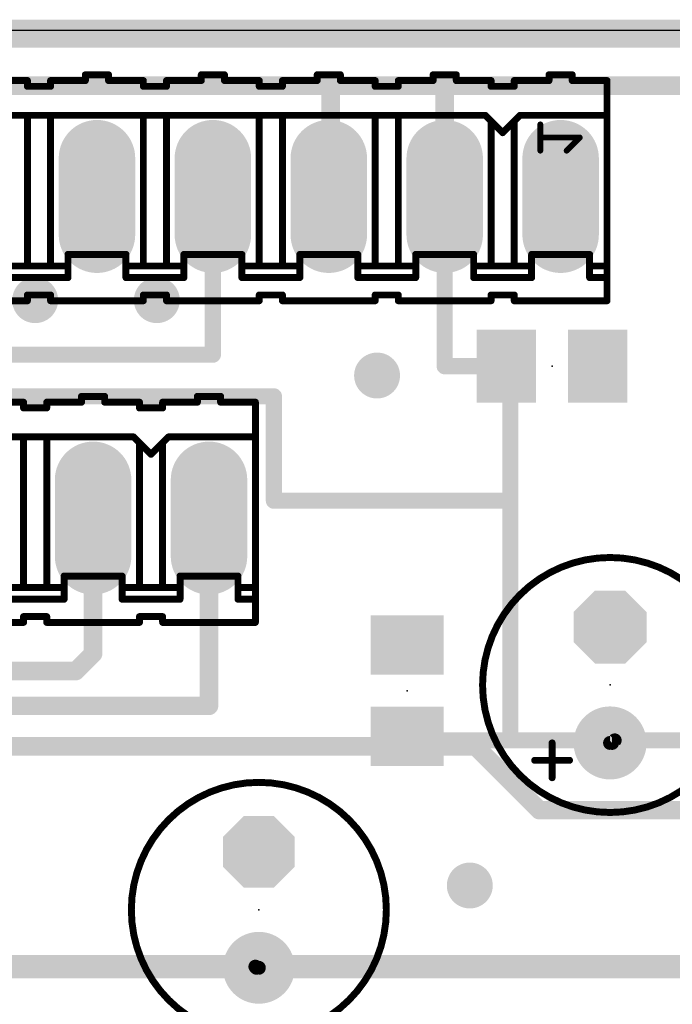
# Model space of a CAD drawing. Extents: x 0 to 100, y -1 to 59.
# Tile 10 of 11: x 70 to 85, y 38 to 59. Entities that reach past the tile are written whole.
import ezdxf

# ---------------------------------------------------------------- set-up
doc = ezdxf.new("R2010")
doc.units = 0
for name, color, linetype in [('1', 12, 'CONTINUOUS'), ('16', 132, 'CONTINUOUS'), ('17', 110, 'CONTINUOUS'), ('18', 110, 'CONTINUOUS'), ('20', 53, 'CONTINUOUS'), ('21', 253, 'CONTINUOUS'), ('22', 253, 'CONTINUOUS'), ('23', 53, 'CONTINUOUS')]:
    doc.layers.add(name, color=color, linetype=linetype)

# ---------------------------------------------------------------- blocks, each defined once
blk = doc.blocks.new('RECT')
blk.add_solid([(-0.5, -0.5), (0.5, -0.5), (-0.5, 0.5), (0.5, 0.5)])
blk = doc.blocks.new('ROUNDP')
at = {"const_width": 0.5}
blk.add_lwpolyline([(0, -0.25, 1), (0, 0.25, 1), (0, -0.25)], format="xyb", dxfattribs=at)
blk = doc.blocks.new('OCTAGONP')
at = {"const_width": 0.5}
blk.add_lwpolyline([(-0.25, -0.1036), (-0.25, 0.1036), (-0.1036, 0.25), (0.1036, 0.25), (0.25, 0.1036), (0.25, -0.1036), (0.1036, -0.25), (-0.1036, -0.25), (-0.25, -0.1036), (-0.25, 0.1036)], dxfattribs=at)
blk = doc.blocks.new('LONGP100')
at = {"const_width": 1}
blk.add_lwpolyline([(-0.5, 0), (0.5, 0)], dxfattribs=at)
at = {"const_width": 0.5}
for points in [[(-0.5, 0.25, 1), (-0.5, -0.25)], [(0.5, -0.25, 1), (0.5, 0.25)]]:
    blk.add_lwpolyline(points, format="xyb", dxfattribs=at)
blk = doc.blocks.new('ROUNDV')
at = {"const_width": 0.5}
blk.add_lwpolyline([(0, -0.25, 1), (0, 0.25, 1), (0, -0.25)], format="xyb", dxfattribs=at)

msp = doc.modelspace()

# ---------------------------------------------------------------- linework, layer by layer
at = {"layer": '1'}
for points, const_width in [([(94.996, 58.928), (4.953, 58.928)], 0.6096), ([(46.736, 57.785), (79.714, 57.785)], 0.4064), ([(79.714, 57.785), (79.714, 55.359)], 0.4064), ([(79.7052, 55.359), (79.7052, 57.8358)], 0.3556), ([(74.634, 51.8922), (74.634, 55.359)], 0.3556), ([(79.714, 55.359), (79.7052, 55.359)], 0.3556), ([(79.714, 55.359), (79.714, 51.6382)], 0.3556), ([(61.6458, 51.8922), (74.634, 51.8922)], 0.3556), ([(79.714, 51.6382), (81.0674, 51.6382)], 0.3556), ([(81.0674, 51.6382), (81.153, 51.6382)], 0.3556), ([(81.153, 51.6382), (81.153, 48.6918)], 0.3556), ([(75.9714, 50.9778), (66.9036, 50.9778)], 0.3556), ([(75.9714, 48.6918), (75.9714, 50.9778)], 0.3556), ([(81.153, 48.6918), (75.9714, 48.6918)], 0.3556), ([(81.153, 48.6918), (81.153, 43.44)], 0.3556), ([(78.8924, 43.44), (78.8924, 43.5262)], 0.3556), ([(81.153, 43.44), (78.8924, 43.44)], 0.3556), ([(81.153, 43.44), (83.439, 43.44)], 0.3556), ([(83.3822, 43.3832), (83.439, 43.44)], 0.3048), ([(83.439, 43.44), (87.656, 43.44)], 0.3556), ([(83.3374, 43.3832), (83.3822, 43.3832)], 0.3048), ([(69.7992, 38.481), (75.565, 38.481)], 0.508), ([(75.565, 38.481), (85.852, 38.481)], 0.508), ([(75.5904, 38.4556), (75.565, 38.481)], 0.3048), ([(75.6412, 38.4556), (75.5904, 38.4556)], 0.3048)]:
    msp.add_lwpolyline(points, dxfattribs=dict(at, const_width=const_width))
for points, const_width in [([(79.8156, 57.785, 1), (79.6124, 57.785)], 0.2032), ([(79.7941, 57.8358, 1), (79.6163, 57.8358)], 0.1778), ([(79.714, 57.6834, 1), (79.714, 57.8866)], 0.2032), ([(74.7229, 55.359, 1), (74.5451, 55.359)], 0.1778), ([(79.6124, 55.359, 1), (79.8156, 55.359)], 0.2032), ([(79.7052, 55.4479, 1), (79.7052, 55.2701)], 0.1778), ([(79.8029, 55.359, 1), (79.6251, 55.359)], 0.1778), ([(79.714, 55.2701, 1), (79.714, 55.4479)], 0.1778), ([(79.6163, 55.359, 1), (79.7941, 55.359)], 0.1778), ([(74.634, 51.8033, 1), (74.634, 51.9811)], 0.1778), ([(74.5451, 51.8922, 1), (74.7229, 51.8922)], 0.1778), ([(79.714, 51.7271, 1), (79.714, 51.5493)], 0.1778), ([(81.0674, 51.7271, 1), (81.0674, 51.5493)], 0.1778), ([(81.2419, 51.6382, 1), (81.0641, 51.6382)], 0.1778), ([(81.0674, 51.5493, 1), (81.0674, 51.7271)], 0.1778), ([(81.153, 51.5493, 1), (81.153, 51.7271)], 0.1778), ([(79.6251, 51.6382, 1), (79.8029, 51.6382)], 0.1778), ([(76.0603, 50.9778, 1), (75.8825, 50.9778)], 0.1778), ([(75.9714, 50.8889, 1), (75.9714, 51.0667)], 0.1778), ([(75.9714, 48.7807, 1), (75.9714, 48.6029)], 0.1778), ([(75.8825, 48.6918, 1), (76.0603, 48.6918)], 0.1778), ([(81.2419, 48.6918, 1), (81.0641, 48.6918)], 0.1778), ([(81.0641, 48.6918, 1), (81.2419, 48.6918)], 0.1778), ([(81.153, 48.6029, 1), (81.153, 48.7807)], 0.1778), ([(78.9813, 43.5262, 1), (78.8035, 43.5262)], 0.1778), ([(78.8924, 43.5289, 1), (78.8924, 43.3511)], 0.1778), ([(81.153, 43.5289, 1), (81.153, 43.3511)], 0.1778), ([(81.153, 43.3511, 1), (81.153, 43.5289)], 0.1778), ([(83.439, 43.5289, 1), (83.439, 43.3511)], 0.1778), ([(83.4929, 43.3861, 1), (83.3851, 43.4939)], 0.1524), ([(83.439, 43.3511, 1), (83.439, 43.5289)], 0.1778), ([(78.8035, 43.44, 1), (78.9813, 43.44)], 0.1778), ([(81.0641, 43.44, 1), (81.2419, 43.44)], 0.1778), ([(83.3374, 43.4594, 1), (83.3374, 43.307)], 0.1524), ([(83.3283, 43.4371, 1), (83.4361, 43.3293)], 0.1524), ([(83.3822, 43.307, 1), (83.3822, 43.4594)], 0.1524), ([(75.565, 38.608, 1), (75.565, 38.354)], 0.254), ([(75.6189, 38.5349, 1), (75.5111, 38.4271)], 0.1524), ([(75.565, 38.354, 1), (75.565, 38.608)], 0.254), ([(75.5904, 38.5318, 1), (75.5904, 38.3794)], 0.1524), ([(75.5365, 38.4017, 1), (75.6443, 38.5095)], 0.1524), ([(75.6412, 38.3794, 1), (75.6412, 38.5318)], 0.1524)]:
    msp.add_lwpolyline(points, format="xyb", dxfattribs=dict(at, const_width=const_width))
at = {"layer": '16'}
for points, const_width in [([(94.996, 58.928), (4.953, 58.928)], 0.6096), ([(77.216, 55.359), (77.216, 57.785)], 0.4064), ([(77.216, 57.785), (86.614, 57.785)], 0.4064), ([(77.174, 55.359), (77.216, 55.359)], 0.4064), ([(72.009, 45.339), (72.009, 48.3108)], 0.4064), ([(74.549, 44.196), (74.549, 48.3108)], 0.4064), ([(71.628, 44.958), (72.009, 45.339)], 0.4064), ([(61.214, 44.958), (71.628, 44.958)], 0.4064), ([(61.849, 44.196), (74.549, 44.196)], 0.4064), ([(64.262, 43.307), (80.391, 43.307)], 0.4064), ([(80.391, 43.307), (81.788, 41.91)], 0.4064), ([(81.788, 41.91), (92.329, 41.91)], 0.4064)]:
    msp.add_lwpolyline(points, dxfattribs=dict(at, const_width=const_width))
at = {"layer": '16', "const_width": 0.2032}
for points in [[(77.3176, 57.785, 1), (77.1144, 57.785)], [(77.216, 57.8866, 1), (77.216, 57.6834)], [(77.174, 55.4606, 1), (77.174, 55.2574)], [(77.1144, 55.359, 1), (77.3176, 55.359)], [(77.216, 55.2574, 1), (77.216, 55.4606)], [(72.1106, 48.3108, 1), (71.9074, 48.3108)], [(74.6506, 48.3108, 1), (74.4474, 48.3108)], [(72.0808, 45.2672, 1), (71.9372, 45.4108)], [(71.9074, 45.339, 1), (72.1106, 45.339)], [(71.5562, 45.0298, 1), (71.6998, 44.8862)], [(71.628, 44.8564, 1), (71.628, 45.0596)], [(74.4474, 44.196, 1), (74.6506, 44.196)], [(74.549, 44.0944, 1), (74.549, 44.2976)], [(80.4628, 43.3788, 1), (80.3192, 43.2352)], [(80.391, 43.2054, 1), (80.391, 43.4086)], [(81.788, 42.0116, 1), (81.788, 41.8084)], [(81.7162, 41.8382, 1), (81.8598, 41.9818)]]:
    msp.add_lwpolyline(points, format="xyb", dxfattribs=at)
at = {"layer": '20'}
msp.add_line((5, 59), (95, 59), dxfattribs=at)
at = {"layer": '21', "const_width": 0.1524}
for points in [[(69.723, 50.8508), (70.485, 50.8508)], [(70.485, 50.8508), (70.485, 50.7238)], [(70.993, 50.8508), (71.755, 50.8508)], [(70.993, 50.8508), (70.993, 50.7238)], [(71.755, 50.8508), (71.755, 50.9778)], [(72.263, 50.9778), (71.755, 50.9778)], [(72.263, 50.8508), (72.263, 50.9778)], [(72.263, 50.8508), (73.025, 50.8508)], [(73.025, 50.7238), (73.025, 50.8508)], [(73.533, 50.7238), (73.533, 50.8508)], [(73.533, 50.8508), (74.295, 50.8508)], [(74.295, 50.8508), (74.295, 50.9778)], [(74.803, 50.9778), (74.295, 50.9778)], [(74.803, 50.8508), (74.803, 50.9778)], [(74.803, 50.8508), (75.565, 50.8508)], [(75.565, 50.0888), (75.565, 50.8508)], [(70.993, 50.7238), (70.485, 50.7238)], [(73.533, 50.7238), (73.025, 50.7238)], [(68.453, 50.0888), (70.485, 50.0888)], [(70.485, 50.0888), (70.485, 46.7868)], [(70.993, 50.0888), (70.485, 50.0888)], [(70.993, 50.0888), (70.993, 46.7868)], [(70.993, 50.0888), (72.898, 50.0888)], [(72.898, 50.0888), (73.025, 49.9618)], [(73.533, 49.9618), (73.66, 50.0888)], [(73.66, 50.0888), (75.565, 50.0888)], [(75.565, 50.0888), (75.565, 46.7868)], [(73.025, 49.9618), (73.279, 49.7078)], [(73.025, 49.9618), (73.025, 46.7868)], [(73.279, 49.7078), (73.533, 49.9618)], [(73.533, 49.9618), (73.533, 46.7868)], [(71.374, 46.7868), (71.374, 47.0408)], [(71.374, 47.0408), (72.644, 47.0408)], [(72.644, 46.7868), (72.644, 47.0408)], [(73.914, 47.0408), (75.184, 47.0408)], [(73.914, 46.7868), (73.914, 47.0408)], [(75.184, 46.7868), (75.184, 47.0408)], [(70.104, 46.7868), (70.485, 46.7868)], [(70.993, 46.7868), (70.485, 46.7868)], [(71.374, 46.7868), (70.993, 46.7868)], [(71.374, 46.5328), (71.374, 46.7868)], [(72.644, 46.5328), (72.644, 46.7868)], [(72.644, 46.7868), (73.025, 46.7868)], [(73.025, 46.7868), (73.533, 46.7868)], [(73.533, 46.7868), (73.914, 46.7868)], [(73.914, 46.5328), (73.914, 46.7868)], [(75.184, 46.5328), (75.184, 46.7868)], [(75.184, 46.7868), (75.565, 46.7868)], [(75.565, 46.7868), (75.565, 46.5328)], [(71.374, 46.5328), (70.104, 46.5328)], [(72.644, 46.5328), (73.914, 46.5328)], [(75.565, 46.5328), (75.184, 46.5328)], [(75.565, 46.5328), (75.565, 46.0248)], [(70.485, 46.1518), (70.485, 46.0248)], [(70.993, 46.1518), (70.485, 46.1518)], [(70.993, 46.1518), (70.993, 46.0248)], [(73.533, 46.1518), (73.025, 46.1518)], [(73.025, 46.1518), (73.025, 46.0248)], [(73.533, 46.1518), (73.533, 46.0248)], [(70.485, 46.0248), (68.453, 46.0248)], [(70.993, 46.0248), (73.025, 46.0248)], [(75.565, 46.0248), (73.533, 46.0248)], [(82.0674, 43.0022), (82.0674, 43.3832)], [(82.0674, 43.0022), (81.6864, 43.0022)], [(82.0674, 42.6212), (82.0674, 43.0022)], [(82.4484, 43.0022), (82.0674, 43.0022)]]:
    msp.add_lwpolyline(points, dxfattribs=at)
at = {"layer": '21'}
for points, const_width in [([(70.5231, 50.8508, 1), (70.4469, 50.8508)], 0.0762), ([(70.485, 50.8127, 1), (70.485, 50.8889)], 0.0762), ([(70.993, 50.8889, 1), (70.993, 50.8127)], 0.0762), ([(71.0311, 50.8508, 1), (70.9549, 50.8508)], 0.0762), ([(71.7931, 50.9778, 1), (71.7169, 50.9778)], 0.0762), ([(71.755, 51.0159, 1), (71.755, 50.9397)], 0.0762), ([(71.755, 50.8127, 1), (71.755, 50.8889)], 0.0762), ([(72.3011, 50.9778, 1), (72.2249, 50.9778)], 0.0762), ([(72.263, 50.8889, 1), (72.263, 50.8127)], 0.0762), ([(72.263, 50.9397, 1), (72.263, 51.0159)], 0.0762), ([(73.0631, 50.8508, 1), (72.9869, 50.8508)], 0.0762), ([(73.025, 50.8127, 1), (73.025, 50.8889)], 0.0762), ([(73.5711, 50.8508, 1), (73.4949, 50.8508)], 0.0762), ([(73.533, 50.8889, 1), (73.533, 50.8127)], 0.0762), ([(74.3331, 50.9778, 1), (74.2569, 50.9778)], 0.0762), ([(74.295, 51.0159, 1), (74.295, 50.9397)], 0.0762), ([(74.295, 50.8127, 1), (74.295, 50.8889)], 0.0762), ([(74.8411, 50.9778, 1), (74.7649, 50.9778)], 0.0762), ([(74.803, 50.8889, 1), (74.803, 50.8127)], 0.0762), ([(74.803, 50.9397, 1), (74.803, 51.0159)], 0.0762), ([(75.6031, 50.8508, 1), (75.5269, 50.8508)], 0.0762), ([(75.565, 50.8127, 1), (75.565, 50.8889)], 0.0762), ([(70.485, 50.7619, 1), (70.485, 50.6857)], 0.0762), ([(70.4469, 50.7238, 1), (70.5231, 50.7238)], 0.0762), ([(70.9549, 50.7238, 1), (71.0311, 50.7238)], 0.0762), ([(70.993, 50.6857, 1), (70.993, 50.7619)], 0.0762), ([(71.7169, 50.8508, 1), (71.7931, 50.8508)], 0.0762), ([(72.2249, 50.8508, 1), (72.3011, 50.8508)], 0.0762), ([(73.025, 50.7619, 1), (73.025, 50.6857)], 0.0762), ([(72.9869, 50.7238, 1), (73.0631, 50.7238)], 0.0762), ([(73.4949, 50.7238, 1), (73.5711, 50.7238)], 0.0762), ([(73.533, 50.6857, 1), (73.533, 50.7619)], 0.0762), ([(74.2569, 50.8508, 1), (74.3331, 50.8508)], 0.0762), ([(74.7649, 50.8508, 1), (74.8411, 50.8508)], 0.0762), ([(70.5231, 50.0888, 1), (70.4469, 50.0888)], 0.0762), ([(70.485, 50.1269, 1), (70.485, 50.0507)], 0.0762), ([(70.485, 50.0507, 1), (70.485, 50.1269)], 0.0762), ([(71.0311, 50.0888, 1), (70.9549, 50.0888)], 0.0762), ([(70.993, 50.1269, 1), (70.993, 50.0507)], 0.0762), ([(70.993, 50.0507, 1), (70.993, 50.1269)], 0.0762), ([(72.9249, 50.1157, 1), (72.8711, 50.0619)], 0.0762), ([(72.898, 50.0507, 1), (72.898, 50.1269)], 0.0762), ([(73.66, 50.1269, 1), (73.66, 50.0507)], 0.0762), ([(73.6869, 50.0619, 1), (73.6331, 50.1157)], 0.0762), ([(75.6031, 50.0888, 1), (75.5269, 50.0888)], 0.0762), ([(75.5269, 50.0888, 1), (75.6031, 50.0888)], 0.0762), ([(75.565, 50.0507, 1), (75.565, 50.1269)], 0.0762), ([(73.0631, 49.9618, 1), (72.9869, 49.9618)], 0.0762), ([(73.0519, 49.9887, 1), (72.9981, 49.9349)], 0.0762), ([(72.9981, 49.9349, 1), (73.0519, 49.9887)], 0.0762), ([(73.5711, 49.9618, 1), (73.4949, 49.9618)], 0.0762), ([(73.5061, 49.9887, 1), (73.5599, 49.9349)], 0.0762), ([(73.5599, 49.9349, 1), (73.5061, 49.9887)], 0.0762), ([(73.2521, 49.7347, 1), (73.3059, 49.6809)], 0.0762), ([(73.2521, 49.6809, 1), (73.3059, 49.7347)], 0.0762), ([(83.3374, 41.8592, 1), (83.3374, 47.4472, 1), (83.3374, 41.8592)], 0.1524), ([(71.4121, 47.0408, 1), (71.3359, 47.0408)], 0.0762), ([(71.374, 47.0789, 1), (71.374, 47.0027)], 0.0762), ([(72.6821, 47.0408, 1), (72.6059, 47.0408)], 0.0762), ([(72.644, 47.0027, 1), (72.644, 47.0789)], 0.0762), ([(73.914, 47.0789, 1), (73.914, 47.0027)], 0.0762), ([(73.9521, 47.0408, 1), (73.8759, 47.0408)], 0.0762), ([(75.2221, 47.0408, 1), (75.1459, 47.0408)], 0.0762), ([(75.184, 47.0027, 1), (75.184, 47.0789)], 0.0762), ([(70.485, 46.8249, 1), (70.485, 46.7487)], 0.0762), ([(70.4469, 46.7868, 1), (70.5231, 46.7868)], 0.0762), ([(70.485, 46.7487, 1), (70.485, 46.8249)], 0.0762), ([(70.993, 46.8249, 1), (70.993, 46.7487)], 0.0762), ([(70.9549, 46.7868, 1), (71.0311, 46.7868)], 0.0762), ([(70.993, 46.7487, 1), (70.993, 46.8249)], 0.0762), ([(71.4121, 46.7868, 1), (71.3359, 46.7868)], 0.0762), ([(71.3359, 46.7868, 1), (71.4121, 46.7868)], 0.0762), ([(71.374, 46.7487, 1), (71.374, 46.8249)], 0.0762), ([(72.6821, 46.7868, 1), (72.6059, 46.7868)], 0.0762), ([(72.644, 46.8249, 1), (72.644, 46.7487)], 0.0762), ([(72.6059, 46.7868, 1), (72.6821, 46.7868)], 0.0762), ([(73.025, 46.8249, 1), (73.025, 46.7487)], 0.0762), ([(72.9869, 46.7868, 1), (73.0631, 46.7868)], 0.0762), ([(73.025, 46.7487, 1), (73.025, 46.8249)], 0.0762), ([(73.533, 46.8249, 1), (73.533, 46.7487)], 0.0762), ([(73.4949, 46.7868, 1), (73.5711, 46.7868)], 0.0762), ([(73.533, 46.7487, 1), (73.533, 46.8249)], 0.0762), ([(73.9521, 46.7868, 1), (73.8759, 46.7868)], 0.0762), ([(73.8759, 46.7868, 1), (73.9521, 46.7868)], 0.0762), ([(73.914, 46.7487, 1), (73.914, 46.8249)], 0.0762), ([(75.2221, 46.7868, 1), (75.1459, 46.7868)], 0.0762), ([(75.184, 46.8249, 1), (75.184, 46.7487)], 0.0762), ([(75.1459, 46.7868, 1), (75.2221, 46.7868)], 0.0762), ([(75.6031, 46.7868, 1), (75.5269, 46.7868)], 0.0762), ([(75.5269, 46.7868, 1), (75.6031, 46.7868)], 0.0762), ([(75.565, 46.7487, 1), (75.565, 46.8249)], 0.0762), ([(71.374, 46.4947, 1), (71.374, 46.5709)], 0.0762), ([(72.644, 46.5709, 1), (72.644, 46.4947)], 0.0762), ([(73.914, 46.4947, 1), (73.914, 46.5709)], 0.0762), ([(75.184, 46.5709, 1), (75.184, 46.4947)], 0.0762), ([(75.6031, 46.5328, 1), (75.5269, 46.5328)], 0.0762), ([(75.565, 46.4947, 1), (75.565, 46.5709)], 0.0762), ([(71.3359, 46.5328, 1), (71.4121, 46.5328)], 0.0762), ([(72.6059, 46.5328, 1), (72.6821, 46.5328)], 0.0762), ([(73.8759, 46.5328, 1), (73.9521, 46.5328)], 0.0762), ([(75.1459, 46.5328, 1), (75.2221, 46.5328)], 0.0762), ([(75.5269, 46.5328, 1), (75.6031, 46.5328)], 0.0762), ([(70.5231, 46.1518, 1), (70.4469, 46.1518)], 0.0762), ([(70.485, 46.1899, 1), (70.485, 46.1137)], 0.0762), ([(71.0311, 46.1518, 1), (70.9549, 46.1518)], 0.0762), ([(70.993, 46.1137, 1), (70.993, 46.1899)], 0.0762), ([(73.025, 46.1899, 1), (73.025, 46.1137)], 0.0762), ([(73.0631, 46.1518, 1), (72.9869, 46.1518)], 0.0762), ([(73.5711, 46.1518, 1), (73.4949, 46.1518)], 0.0762), ([(73.533, 46.1137, 1), (73.533, 46.1899)], 0.0762), ([(70.4469, 46.0248, 1), (70.5231, 46.0248)], 0.0762), ([(70.485, 45.9867, 1), (70.485, 46.0629)], 0.0762), ([(70.993, 46.0629, 1), (70.993, 45.9867)], 0.0762), ([(70.9549, 46.0248, 1), (71.0311, 46.0248)], 0.0762), ([(72.9869, 46.0248, 1), (73.0631, 46.0248)], 0.0762), ([(73.025, 45.9867, 1), (73.025, 46.0629)], 0.0762), ([(73.533, 46.0629, 1), (73.533, 45.9867)], 0.0762), ([(73.4949, 46.0248, 1), (73.5711, 46.0248)], 0.0762), ([(75.5269, 46.0248, 1), (75.6031, 46.0248)], 0.0762), ([(75.565, 45.9867, 1), (75.565, 46.0629)], 0.0762), ([(82.1055, 43.3832, 1), (82.0293, 43.3832)], 0.0762), ([(81.6864, 43.0403, 1), (81.6864, 42.9641)], 0.0762), ([(82.1055, 43.0022, 1), (82.0293, 43.0022)], 0.0762), ([(82.0674, 43.0403, 1), (82.0674, 42.9641)], 0.0762), ([(82.0293, 43.0022, 1), (82.1055, 43.0022)], 0.0762), ([(82.0674, 42.9641, 1), (82.0674, 43.0403)], 0.0762), ([(82.4484, 42.9641, 1), (82.4484, 43.0403)], 0.0762), ([(75.6412, 36.9316, 1), (75.6412, 42.5196, 1), (75.6412, 36.9316)], 0.1524), ([(82.0293, 42.6212, 1), (82.1055, 42.6212)], 0.0762)]:
    msp.add_lwpolyline(points, format="xyb", dxfattribs=dict(at, const_width=const_width))
at = {"layer": '22'}
for points, const_width in [([(71.84, 57.899), (71.84, 58.026)], 0.1524), ([(71.84, 58.026), (72.348, 58.026)], 0.1524), ([(72.348, 57.899), (72.348, 58.026)], 0.1524), ([(74.38, 57.899), (74.38, 58.026)], 0.1524), ([(74.38, 58.026), (74.888, 58.026)], 0.1524), ([(74.888, 57.899), (74.888, 58.026)], 0.1524), ([(76.92, 57.899), (76.92, 58.026)], 0.1524), ([(76.92, 58.026), (77.428, 58.026)], 0.1524), ([(77.428, 57.899), (77.428, 58.026)], 0.1524), ([(79.46, 57.899), (79.46, 58.026)], 0.1524), ([(79.46, 58.026), (79.968, 58.026)], 0.1524), ([(79.968, 57.899), (79.968, 58.026)], 0.1524), ([(82, 57.899), (82, 58.026)], 0.1524), ([(82, 58.026), (82.508, 58.026)], 0.1524), ([(82.508, 57.899), (82.508, 58.026)], 0.1524), ([(70.57, 57.899), (69.808, 57.899)], 0.1524), ([(70.57, 57.772), (70.57, 57.899)], 0.1524), ([(71.078, 57.772), (70.57, 57.772)], 0.1524), ([(71.078, 57.772), (71.078, 57.899)], 0.1524), ([(71.078, 57.899), (71.84, 57.899)], 0.1524), ([(73.11, 57.899), (72.348, 57.899)], 0.1524), ([(73.11, 57.772), (73.11, 57.899)], 0.1524), ([(73.618, 57.772), (73.11, 57.772)], 0.1524), ([(73.618, 57.772), (73.618, 57.899)], 0.1524), ([(73.618, 57.899), (74.38, 57.899)], 0.1524), ([(75.65, 57.899), (74.888, 57.899)], 0.1524), ([(75.65, 57.899), (75.65, 57.772)], 0.1524), ([(75.65, 57.772), (76.158, 57.772)], 0.1524), ([(76.92, 57.899), (76.158, 57.899)], 0.1524), ([(76.158, 57.899), (76.158, 57.772)], 0.1524), ([(78.19, 57.899), (77.428, 57.899)], 0.1524), ([(78.19, 57.772), (78.19, 57.899)], 0.1524), ([(78.19, 57.772), (78.698, 57.772)], 0.1524), ([(78.698, 57.772), (78.698, 57.899)], 0.1524), ([(79.46, 57.899), (78.698, 57.899)], 0.1524), ([(80.73, 57.899), (79.968, 57.899)], 0.1524), ([(80.73, 57.772), (80.73, 57.899)], 0.1524), ([(81.238, 57.772), (80.73, 57.772)], 0.1524), ([(81.238, 57.772), (81.238, 57.899)], 0.1524), ([(81.238, 57.899), (82, 57.899)], 0.1524), ([(83.27, 57.899), (82.508, 57.899)], 0.1524), ([(83.27, 57.899), (83.27, 57.137)], 0.1524), ([(70.57, 57.137), (68.538, 57.137)], 0.1524), ([(70.57, 57.137), (70.57, 53.835)], 0.1524), ([(71.078, 57.137), (70.57, 57.137)], 0.1524), ([(73.11, 57.137), (71.078, 57.137)], 0.1524), ([(71.078, 57.137), (71.078, 53.835)], 0.1524), ([(73.11, 57.137), (73.11, 53.835)], 0.1524), ([(73.618, 57.137), (73.11, 57.137)], 0.1524), ([(75.65, 57.137), (73.618, 57.137)], 0.1524), ([(73.618, 57.137), (73.618, 53.835)], 0.1524), ([(75.65, 57.137), (75.65, 53.835)], 0.1524), ([(75.65, 57.137), (76.158, 57.137)], 0.1524), ([(76.158, 57.137), (76.158, 53.835)], 0.1524), ([(78.19, 57.137), (76.158, 57.137)], 0.1524), ([(78.698, 57.137), (78.19, 57.137)], 0.1524), ([(78.19, 57.137), (78.19, 53.835)], 0.1524), ([(80.603, 57.137), (78.698, 57.137)], 0.1524), ([(78.698, 57.137), (78.698, 53.835)], 0.1524), ([(80.73, 57.01), (80.603, 57.137)], 0.1524), ([(81.365, 57.137), (81.238, 57.01)], 0.1524), ([(81.365, 57.137), (83.27, 57.137)], 0.1524), ([(83.27, 57.137), (83.27, 53.835)], 0.1524), ([(80.984, 56.756), (80.73, 57.01)], 0.1524), ([(80.73, 57.01), (80.73, 53.835)], 0.1524), ([(81.238, 57.01), (80.984, 56.756)], 0.1524), ([(81.238, 57.01), (81.238, 53.835)], 0.1524), ([(81.8095, 56.3623), (81.8095, 56.9385)], 0.127), ([(82.6738, 56.6504), (81.8095, 56.6504)], 0.127), ([(82.3857, 56.3623), (82.6738, 56.6504)], 0.127), ([(72.729, 54.089), (71.459, 54.089)], 0.1524), ([(71.459, 53.835), (71.459, 54.089)], 0.1524), ([(72.729, 53.835), (72.729, 54.089)], 0.1524), ([(75.269, 54.089), (73.999, 54.089)], 0.1524), ([(73.999, 53.835), (73.999, 54.089)], 0.1524), ([(75.269, 53.835), (75.269, 54.089)], 0.1524), ([(77.809, 54.089), (76.539, 54.089)], 0.1524), ([(76.539, 53.835), (76.539, 54.089)], 0.1524), ([(77.809, 53.835), (77.809, 54.089)], 0.1524), ([(79.079, 53.835), (79.079, 54.089)], 0.1524), ([(80.349, 54.089), (79.079, 54.089)], 0.1524), ([(80.349, 53.835), (80.349, 54.089)], 0.1524), ([(82.889, 54.089), (81.619, 54.089)], 0.1524), ([(81.619, 53.835), (81.619, 54.089)], 0.1524), ([(82.889, 53.835), (82.889, 54.089)], 0.1524), ([(70.57, 53.835), (70.189, 53.835)], 0.1524), ([(71.078, 53.835), (70.57, 53.835)], 0.1524), ([(71.459, 53.835), (71.078, 53.835)], 0.1524), ([(71.459, 53.581), (71.459, 53.835)], 0.1524), ([(72.729, 53.581), (72.729, 53.835)], 0.1524), ([(73.11, 53.835), (72.729, 53.835)], 0.1524), ([(73.618, 53.835), (73.11, 53.835)], 0.1524), ([(73.999, 53.835), (73.618, 53.835)], 0.1524), ([(73.999, 53.581), (73.999, 53.835)], 0.1524), ([(75.269, 53.581), (75.269, 53.835)], 0.1524), ([(75.269, 53.835), (75.65, 53.835)], 0.1524), ([(75.65, 53.835), (76.158, 53.835)], 0.1524), ([(76.539, 53.835), (76.158, 53.835)], 0.1524), ([(76.539, 53.581), (76.539, 53.835)], 0.1524), ([(77.809, 53.581), (77.809, 53.835)], 0.1524), ([(78.19, 53.835), (77.809, 53.835)], 0.1524), ([(78.698, 53.835), (78.19, 53.835)], 0.1524), ([(79.079, 53.835), (78.698, 53.835)], 0.1524), ([(79.079, 53.581), (79.079, 53.835)], 0.1524), ([(80.349, 53.581), (80.349, 53.835)], 0.1524), ([(80.73, 53.835), (80.349, 53.835)], 0.1524), ([(81.238, 53.835), (80.73, 53.835)], 0.1524), ([(81.619, 53.835), (81.238, 53.835)], 0.1524), ([(81.619, 53.581), (81.619, 53.835)], 0.1524), ([(82.889, 53.581), (82.889, 53.835)], 0.1524), ([(82.889, 53.835), (83.27, 53.835)], 0.1524), ([(83.27, 53.835), (83.27, 53.581)], 0.1524), ([(70.189, 53.581), (71.459, 53.581)], 0.1524), ([(72.729, 53.581), (73.999, 53.581)], 0.1524), ([(75.269, 53.581), (76.539, 53.581)], 0.1524), ([(79.079, 53.581), (77.809, 53.581)], 0.1524), ([(80.349, 53.581), (81.619, 53.581)], 0.1524), ([(83.27, 53.581), (82.889, 53.581)], 0.1524), ([(83.27, 53.581), (83.27, 53.073)], 0.1524), ([(68.538, 53.073), (70.57, 53.073)], 0.1524), ([(70.57, 53.2), (71.078, 53.2)], 0.1524), ([(70.57, 53.2), (70.57, 53.073)], 0.1524), ([(71.078, 53.2), (71.078, 53.073)], 0.1524), ([(71.078, 53.073), (73.11, 53.073)], 0.1524), ([(73.11, 53.2), (73.618, 53.2)], 0.1524), ([(73.11, 53.2), (73.11, 53.073)], 0.1524), ([(73.618, 53.2), (73.618, 53.073)], 0.1524), ([(73.618, 53.073), (75.65, 53.073)], 0.1524), ([(75.65, 53.2), (75.65, 53.073)], 0.1524), ([(75.65, 53.2), (76.158, 53.2)], 0.1524), ([(76.158, 53.2), (76.158, 53.073)], 0.1524), ([(76.158, 53.073), (78.19, 53.073)], 0.1524), ([(78.19, 53.2), (78.698, 53.2)], 0.1524), ([(78.19, 53.2), (78.19, 53.073)], 0.1524), ([(78.698, 53.2), (78.698, 53.073)], 0.1524), ([(80.73, 53.073), (78.698, 53.073)], 0.1524), ([(80.73, 53.2), (81.238, 53.2)], 0.1524), ([(80.73, 53.2), (80.73, 53.073)], 0.1524), ([(81.238, 53.2), (81.238, 53.073)], 0.1524), ([(81.238, 53.073), (83.27, 53.073)], 0.1524)]:
    msp.add_lwpolyline(points, dxfattribs=dict(at, const_width=const_width))
for points, const_width in [([(71.8781, 58.026, 1), (71.8019, 58.026)], 0.0762), ([(71.84, 58.0641, 1), (71.84, 57.9879)], 0.0762), ([(72.3861, 58.026, 1), (72.3099, 58.026)], 0.0762), ([(72.348, 57.9879, 1), (72.348, 58.0641)], 0.0762), ([(74.4181, 58.026, 1), (74.3419, 58.026)], 0.0762), ([(74.38, 58.0641, 1), (74.38, 57.9879)], 0.0762), ([(74.9261, 58.026, 1), (74.8499, 58.026)], 0.0762), ([(74.888, 57.9879, 1), (74.888, 58.0641)], 0.0762), ([(76.9581, 58.026, 1), (76.8819, 58.026)], 0.0762), ([(76.92, 58.0641, 1), (76.92, 57.9879)], 0.0762), ([(77.4661, 58.026, 1), (77.3899, 58.026)], 0.0762), ([(77.428, 57.9879, 1), (77.428, 58.0641)], 0.0762), ([(79.4981, 58.026, 1), (79.4219, 58.026)], 0.0762), ([(79.46, 58.0641, 1), (79.46, 57.9879)], 0.0762), ([(80.0061, 58.026, 1), (79.9299, 58.026)], 0.0762), ([(79.968, 57.9879, 1), (79.968, 58.0641)], 0.0762), ([(82.0381, 58.026, 1), (81.9619, 58.026)], 0.0762), ([(82, 58.0641, 1), (82, 57.9879)], 0.0762), ([(82.5461, 58.026, 1), (82.4699, 58.026)], 0.0762), ([(82.508, 57.9879, 1), (82.508, 58.0641)], 0.0762), ([(70.6081, 57.899, 1), (70.5319, 57.899)], 0.0762), ([(70.57, 57.8101, 1), (70.57, 57.7339)], 0.0762), ([(70.57, 57.8609, 1), (70.57, 57.9371)], 0.0762), ([(71.1161, 57.899, 1), (71.0399, 57.899)], 0.0762), ([(71.078, 57.9371, 1), (71.078, 57.8609)], 0.0762), ([(71.078, 57.7339, 1), (71.078, 57.8101)], 0.0762), ([(71.8019, 57.899, 1), (71.8781, 57.899)], 0.0762), ([(71.84, 57.8609, 1), (71.84, 57.9371)], 0.0762), ([(72.348, 57.9371, 1), (72.348, 57.8609)], 0.0762), ([(72.3099, 57.899, 1), (72.3861, 57.899)], 0.0762), ([(73.1481, 57.899, 1), (73.0719, 57.899)], 0.0762), ([(73.11, 57.8101, 1), (73.11, 57.7339)], 0.0762), ([(73.11, 57.8609, 1), (73.11, 57.9371)], 0.0762), ([(73.6561, 57.899, 1), (73.5799, 57.899)], 0.0762), ([(73.618, 57.9371, 1), (73.618, 57.8609)], 0.0762), ([(73.618, 57.7339, 1), (73.618, 57.8101)], 0.0762), ([(74.3419, 57.899, 1), (74.4181, 57.899)], 0.0762), ([(74.38, 57.8609, 1), (74.38, 57.9371)], 0.0762), ([(74.888, 57.9371, 1), (74.888, 57.8609)], 0.0762), ([(74.8499, 57.899, 1), (74.9261, 57.899)], 0.0762), ([(75.6881, 57.899, 1), (75.6119, 57.899)], 0.0762), ([(75.65, 57.8101, 1), (75.65, 57.7339)], 0.0762), ([(75.65, 57.8609, 1), (75.65, 57.9371)], 0.0762), ([(76.158, 57.9371, 1), (76.158, 57.8609)], 0.0762), ([(76.1961, 57.899, 1), (76.1199, 57.899)], 0.0762), ([(76.158, 57.7339, 1), (76.158, 57.8101)], 0.0762), ([(76.8819, 57.899, 1), (76.9581, 57.899)], 0.0762), ([(76.92, 57.8609, 1), (76.92, 57.9371)], 0.0762), ([(77.428, 57.9371, 1), (77.428, 57.8609)], 0.0762), ([(77.3899, 57.899, 1), (77.4661, 57.899)], 0.0762), ([(78.2281, 57.899, 1), (78.1519, 57.899)], 0.0762), ([(78.19, 57.8101, 1), (78.19, 57.7339)], 0.0762), ([(78.19, 57.8609, 1), (78.19, 57.9371)], 0.0762), ([(78.7361, 57.899, 1), (78.6599, 57.899)], 0.0762), ([(78.698, 57.9371, 1), (78.698, 57.8609)], 0.0762), ([(78.698, 57.7339, 1), (78.698, 57.8101)], 0.0762), ([(79.4219, 57.899, 1), (79.4981, 57.899)], 0.0762), ([(79.46, 57.8609, 1), (79.46, 57.9371)], 0.0762), ([(79.968, 57.9371, 1), (79.968, 57.8609)], 0.0762), ([(79.9299, 57.899, 1), (80.0061, 57.899)], 0.0762), ([(80.7681, 57.899, 1), (80.6919, 57.899)], 0.0762), ([(80.73, 57.8101, 1), (80.73, 57.7339)], 0.0762), ([(80.73, 57.8609, 1), (80.73, 57.9371)], 0.0762), ([(81.2761, 57.899, 1), (81.1999, 57.899)], 0.0762), ([(81.238, 57.9371, 1), (81.238, 57.8609)], 0.0762), ([(81.238, 57.7339, 1), (81.238, 57.8101)], 0.0762), ([(81.9619, 57.899, 1), (82.0381, 57.899)], 0.0762), ([(82, 57.8609, 1), (82, 57.9371)], 0.0762), ([(82.508, 57.9371, 1), (82.508, 57.8609)], 0.0762), ([(82.4699, 57.899, 1), (82.5461, 57.899)], 0.0762), ([(83.3081, 57.899, 1), (83.2319, 57.899)], 0.0762), ([(83.27, 57.8609, 1), (83.27, 57.9371)], 0.0762), ([(70.5319, 57.772, 1), (70.6081, 57.772)], 0.0762), ([(71.0399, 57.772, 1), (71.1161, 57.772)], 0.0762), ([(73.0719, 57.772, 1), (73.1481, 57.772)], 0.0762), ([(73.5799, 57.772, 1), (73.6561, 57.772)], 0.0762), ([(75.6119, 57.772, 1), (75.6881, 57.772)], 0.0762), ([(76.1199, 57.772, 1), (76.1961, 57.772)], 0.0762), ([(78.1519, 57.772, 1), (78.2281, 57.772)], 0.0762), ([(78.6599, 57.772, 1), (78.7361, 57.772)], 0.0762), ([(80.6919, 57.772, 1), (80.7681, 57.772)], 0.0762), ([(81.1999, 57.772, 1), (81.2761, 57.772)], 0.0762), ([(70.6081, 57.137, 1), (70.5319, 57.137)], 0.0762), ([(70.57, 57.1751, 1), (70.57, 57.0989)], 0.0762), ([(70.57, 57.0989, 1), (70.57, 57.1751)], 0.0762), ([(71.078, 57.1751, 1), (71.078, 57.0989)], 0.0762), ([(71.1161, 57.137, 1), (71.0399, 57.137)], 0.0762), ([(71.078, 57.0989, 1), (71.078, 57.1751)], 0.0762), ([(73.1481, 57.137, 1), (73.0719, 57.137)], 0.0762), ([(73.11, 57.1751, 1), (73.11, 57.0989)], 0.0762), ([(73.11, 57.0989, 1), (73.11, 57.1751)], 0.0762), ([(73.618, 57.1751, 1), (73.618, 57.0989)], 0.0762), ([(73.6561, 57.137, 1), (73.5799, 57.137)], 0.0762), ([(73.618, 57.0989, 1), (73.618, 57.1751)], 0.0762), ([(75.6881, 57.137, 1), (75.6119, 57.137)], 0.0762), ([(75.65, 57.1751, 1), (75.65, 57.0989)], 0.0762), ([(75.65, 57.0989, 1), (75.65, 57.1751)], 0.0762), ([(76.1961, 57.137, 1), (76.1199, 57.137)], 0.0762), ([(76.158, 57.1751, 1), (76.158, 57.0989)], 0.0762), ([(76.158, 57.0989, 1), (76.158, 57.1751)], 0.0762), ([(78.19, 57.1751, 1), (78.19, 57.0989)], 0.0762), ([(78.2281, 57.137, 1), (78.1519, 57.137)], 0.0762), ([(78.19, 57.0989, 1), (78.19, 57.1751)], 0.0762), ([(78.698, 57.1751, 1), (78.698, 57.0989)], 0.0762), ([(78.7361, 57.137, 1), (78.6599, 57.137)], 0.0762), ([(78.698, 57.0989, 1), (78.698, 57.1751)], 0.0762), ([(80.6299, 57.1639, 1), (80.5761, 57.1101)], 0.0762), ([(80.603, 57.0989, 1), (80.603, 57.1751)], 0.0762), ([(81.365, 57.1751, 1), (81.365, 57.0989)], 0.0762), ([(81.3919, 57.1101, 1), (81.3381, 57.1639)], 0.0762), ([(83.3081, 57.137, 1), (83.2319, 57.137)], 0.0762), ([(83.27, 57.0989, 1), (83.27, 57.1751)], 0.0762), ([(80.7681, 57.01, 1), (80.6919, 57.01)], 0.0762), ([(80.7569, 57.0369, 1), (80.7031, 56.9831)], 0.0762), ([(80.7031, 56.9831, 1), (80.7569, 57.0369)], 0.0762), ([(81.2761, 57.01, 1), (81.1999, 57.01)], 0.0762), ([(81.2111, 57.0369, 1), (81.2649, 56.9831)], 0.0762), ([(81.2649, 56.9831, 1), (81.2111, 57.0369)], 0.0762), ([(81.8413, 56.9385, 1), (81.7777, 56.9385)], 0.0635), ([(83.2319, 57.137, 1), (83.3081, 57.137)], 0.0762), ([(80.9571, 56.7829, 1), (81.0109, 56.7291)], 0.0762), ([(80.9571, 56.7291, 1), (81.0109, 56.7829)], 0.0762), ([(81.8095, 56.6822, 1), (81.8095, 56.6187)], 0.0635), ([(82.6963, 56.628, 1), (82.6514, 56.6729)], 0.0635), ([(82.6738, 56.6187, 1), (82.6738, 56.6822)], 0.0635), ([(81.7777, 56.3623, 1), (81.8413, 56.3623)], 0.0635), ([(82.3633, 56.3848, 1), (82.4082, 56.3398)], 0.0635), ([(71.459, 54.1271, 1), (71.459, 54.0509)], 0.0762), ([(71.4971, 54.089, 1), (71.4209, 54.089)], 0.0762), ([(72.7671, 54.089, 1), (72.6909, 54.089)], 0.0762), ([(72.729, 54.0509, 1), (72.729, 54.1271)], 0.0762), ([(73.999, 54.1271, 1), (73.999, 54.0509)], 0.0762), ([(74.0371, 54.089, 1), (73.9609, 54.089)], 0.0762), ([(75.3071, 54.089, 1), (75.2309, 54.089)], 0.0762), ([(75.269, 54.0509, 1), (75.269, 54.1271)], 0.0762), ([(76.539, 54.1271, 1), (76.539, 54.0509)], 0.0762), ([(76.5771, 54.089, 1), (76.5009, 54.089)], 0.0762), ([(77.8471, 54.089, 1), (77.7709, 54.089)], 0.0762), ([(77.809, 54.0509, 1), (77.809, 54.1271)], 0.0762), ([(79.1171, 54.089, 1), (79.0409, 54.089)], 0.0762), ([(79.079, 54.1271, 1), (79.079, 54.0509)], 0.0762), ([(80.3871, 54.089, 1), (80.3109, 54.089)], 0.0762), ([(80.349, 54.0509, 1), (80.349, 54.1271)], 0.0762), ([(81.619, 54.1271, 1), (81.619, 54.0509)], 0.0762), ([(81.6571, 54.089, 1), (81.5809, 54.089)], 0.0762), ([(82.9271, 54.089, 1), (82.8509, 54.089)], 0.0762), ([(82.889, 54.0509, 1), (82.889, 54.1271)], 0.0762), ([(70.57, 53.8731, 1), (70.57, 53.7969)], 0.0762), ([(70.5319, 53.835, 1), (70.6081, 53.835)], 0.0762), ([(70.57, 53.7969, 1), (70.57, 53.8731)], 0.0762), ([(71.078, 53.8731, 1), (71.078, 53.7969)], 0.0762), ([(71.0399, 53.835, 1), (71.1161, 53.835)], 0.0762), ([(71.078, 53.7969, 1), (71.078, 53.8731)], 0.0762), ([(71.4971, 53.835, 1), (71.4209, 53.835)], 0.0762), ([(71.4209, 53.835, 1), (71.4971, 53.835)], 0.0762), ([(71.459, 53.7969, 1), (71.459, 53.8731)], 0.0762), ([(72.7671, 53.835, 1), (72.6909, 53.835)], 0.0762), ([(72.729, 53.8731, 1), (72.729, 53.7969)], 0.0762), ([(72.6909, 53.835, 1), (72.7671, 53.835)], 0.0762), ([(73.11, 53.8731, 1), (73.11, 53.7969)], 0.0762), ([(73.0719, 53.835, 1), (73.1481, 53.835)], 0.0762), ([(73.11, 53.7969, 1), (73.11, 53.8731)], 0.0762), ([(73.618, 53.8731, 1), (73.618, 53.7969)], 0.0762), ([(73.5799, 53.835, 1), (73.6561, 53.835)], 0.0762), ([(73.618, 53.7969, 1), (73.618, 53.8731)], 0.0762), ([(74.0371, 53.835, 1), (73.9609, 53.835)], 0.0762), ([(73.9609, 53.835, 1), (74.0371, 53.835)], 0.0762), ([(73.999, 53.7969, 1), (73.999, 53.8731)], 0.0762), ([(75.3071, 53.835, 1), (75.2309, 53.835)], 0.0762), ([(75.269, 53.8731, 1), (75.269, 53.7969)], 0.0762), ([(75.2309, 53.835, 1), (75.3071, 53.835)], 0.0762), ([(75.65, 53.8731, 1), (75.65, 53.7969)], 0.0762), ([(75.6119, 53.835, 1), (75.6881, 53.835)], 0.0762), ([(75.65, 53.7969, 1), (75.65, 53.8731)], 0.0762), ([(76.158, 53.8731, 1), (76.158, 53.7969)], 0.0762), ([(76.1199, 53.835, 1), (76.1961, 53.835)], 0.0762), ([(76.158, 53.7969, 1), (76.158, 53.8731)], 0.0762), ([(76.5771, 53.835, 1), (76.5009, 53.835)], 0.0762), ([(76.5009, 53.835, 1), (76.5771, 53.835)], 0.0762), ([(76.539, 53.7969, 1), (76.539, 53.8731)], 0.0762), ([(77.8471, 53.835, 1), (77.7709, 53.835)], 0.0762), ([(77.809, 53.8731, 1), (77.809, 53.7969)], 0.0762), ([(77.7709, 53.835, 1), (77.8471, 53.835)], 0.0762), ([(78.19, 53.8731, 1), (78.19, 53.7969)], 0.0762), ([(78.1519, 53.835, 1), (78.2281, 53.835)], 0.0762), ([(78.19, 53.7969, 1), (78.19, 53.8731)], 0.0762), ([(78.698, 53.8731, 1), (78.698, 53.7969)], 0.0762), ([(78.6599, 53.835, 1), (78.7361, 53.835)], 0.0762), ([(78.698, 53.7969, 1), (78.698, 53.8731)], 0.0762), ([(79.1171, 53.835, 1), (79.0409, 53.835)], 0.0762), ([(79.0409, 53.835, 1), (79.1171, 53.835)], 0.0762), ([(79.079, 53.7969, 1), (79.079, 53.8731)], 0.0762), ([(80.3871, 53.835, 1), (80.3109, 53.835)], 0.0762), ([(80.349, 53.8731, 1), (80.349, 53.7969)], 0.0762), ([(80.3109, 53.835, 1), (80.3871, 53.835)], 0.0762), ([(80.73, 53.8731, 1), (80.73, 53.7969)], 0.0762), ([(80.6919, 53.835, 1), (80.7681, 53.835)], 0.0762), ([(80.73, 53.7969, 1), (80.73, 53.8731)], 0.0762), ([(81.238, 53.8731, 1), (81.238, 53.7969)], 0.0762), ([(81.1999, 53.835, 1), (81.2761, 53.835)], 0.0762), ([(81.238, 53.7969, 1), (81.238, 53.8731)], 0.0762), ([(81.6571, 53.835, 1), (81.5809, 53.835)], 0.0762), ([(81.5809, 53.835, 1), (81.6571, 53.835)], 0.0762), ([(81.619, 53.7969, 1), (81.619, 53.8731)], 0.0762), ([(82.9271, 53.835, 1), (82.8509, 53.835)], 0.0762), ([(82.889, 53.8731, 1), (82.889, 53.7969)], 0.0762), ([(82.8509, 53.835, 1), (82.9271, 53.835)], 0.0762), ([(83.3081, 53.835, 1), (83.2319, 53.835)], 0.0762), ([(83.2319, 53.835, 1), (83.3081, 53.835)], 0.0762), ([(83.27, 53.7969, 1), (83.27, 53.8731)], 0.0762), ([(71.4209, 53.581, 1), (71.4971, 53.581)], 0.0762), ([(71.459, 53.5429, 1), (71.459, 53.6191)], 0.0762), ([(72.729, 53.6191, 1), (72.729, 53.5429)], 0.0762), ([(72.6909, 53.581, 1), (72.7671, 53.581)], 0.0762), ([(73.9609, 53.581, 1), (74.0371, 53.581)], 0.0762), ([(73.999, 53.5429, 1), (73.999, 53.6191)], 0.0762), ([(75.269, 53.6191, 1), (75.269, 53.5429)], 0.0762), ([(75.2309, 53.581, 1), (75.3071, 53.581)], 0.0762), ([(76.5009, 53.581, 1), (76.5771, 53.581)], 0.0762), ([(76.539, 53.5429, 1), (76.539, 53.6191)], 0.0762), ([(77.809, 53.6191, 1), (77.809, 53.5429)], 0.0762), ([(77.7709, 53.581, 1), (77.8471, 53.581)], 0.0762), ([(79.0409, 53.581, 1), (79.1171, 53.581)], 0.0762), ([(79.079, 53.5429, 1), (79.079, 53.6191)], 0.0762), ([(80.349, 53.6191, 1), (80.349, 53.5429)], 0.0762), ([(80.3109, 53.581, 1), (80.3871, 53.581)], 0.0762), ([(81.5809, 53.581, 1), (81.6571, 53.581)], 0.0762), ([(81.619, 53.5429, 1), (81.619, 53.6191)], 0.0762), ([(82.889, 53.6191, 1), (82.889, 53.5429)], 0.0762), ([(82.8509, 53.581, 1), (82.9271, 53.581)], 0.0762), ([(83.3081, 53.581, 1), (83.2319, 53.581)], 0.0762), ([(83.2319, 53.581, 1), (83.3081, 53.581)], 0.0762), ([(83.27, 53.5429, 1), (83.27, 53.6191)], 0.0762), ([(70.57, 53.2381, 1), (70.57, 53.1619)], 0.0762), ([(70.6081, 53.2, 1), (70.5319, 53.2)], 0.0762), ([(70.5319, 53.073, 1), (70.6081, 53.073)], 0.0762), ([(70.57, 53.0349, 1), (70.57, 53.1111)], 0.0762), ([(71.1161, 53.2, 1), (71.0399, 53.2)], 0.0762), ([(71.078, 53.1111, 1), (71.078, 53.0349)], 0.0762), ([(71.0399, 53.073, 1), (71.1161, 53.073)], 0.0762), ([(71.078, 53.1619, 1), (71.078, 53.2381)], 0.0762), ([(73.11, 53.2381, 1), (73.11, 53.1619)], 0.0762), ([(73.1481, 53.2, 1), (73.0719, 53.2)], 0.0762), ([(73.0719, 53.073, 1), (73.1481, 53.073)], 0.0762), ([(73.11, 53.0349, 1), (73.11, 53.1111)], 0.0762), ([(73.6561, 53.2, 1), (73.5799, 53.2)], 0.0762), ([(73.618, 53.1111, 1), (73.618, 53.0349)], 0.0762), ([(73.5799, 53.073, 1), (73.6561, 53.073)], 0.0762), ([(73.618, 53.1619, 1), (73.618, 53.2381)], 0.0762), ([(75.6881, 53.2, 1), (75.6119, 53.2)], 0.0762), ([(75.65, 53.2381, 1), (75.65, 53.1619)], 0.0762), ([(75.6119, 53.073, 1), (75.6881, 53.073)], 0.0762), ([(75.65, 53.0349, 1), (75.65, 53.1111)], 0.0762), ([(76.1961, 53.2, 1), (76.1199, 53.2)], 0.0762), ([(76.158, 53.1111, 1), (76.158, 53.0349)], 0.0762), ([(76.1199, 53.073, 1), (76.1961, 53.073)], 0.0762), ([(76.158, 53.1619, 1), (76.158, 53.2381)], 0.0762), ([(78.19, 53.2381, 1), (78.19, 53.1619)], 0.0762), ([(78.2281, 53.2, 1), (78.1519, 53.2)], 0.0762), ([(78.1519, 53.073, 1), (78.2281, 53.073)], 0.0762), ([(78.19, 53.0349, 1), (78.19, 53.1111)], 0.0762), ([(78.7361, 53.2, 1), (78.6599, 53.2)], 0.0762), ([(78.698, 53.1111, 1), (78.698, 53.0349)], 0.0762), ([(78.6599, 53.073, 1), (78.7361, 53.073)], 0.0762), ([(78.698, 53.1619, 1), (78.698, 53.2381)], 0.0762), ([(80.73, 53.2381, 1), (80.73, 53.1619)], 0.0762), ([(80.7681, 53.2, 1), (80.6919, 53.2)], 0.0762), ([(80.6919, 53.073, 1), (80.7681, 53.073)], 0.0762), ([(80.73, 53.0349, 1), (80.73, 53.1111)], 0.0762), ([(81.2761, 53.2, 1), (81.1999, 53.2)], 0.0762), ([(81.238, 53.1111, 1), (81.238, 53.0349)], 0.0762), ([(81.1999, 53.073, 1), (81.2761, 53.073)], 0.0762), ([(81.238, 53.1619, 1), (81.238, 53.2381)], 0.0762), ([(83.2319, 53.073, 1), (83.3081, 53.073)], 0.0762), ([(83.27, 53.0349, 1), (83.27, 53.1111)], 0.0762)]:
    msp.add_lwpolyline(points, format="xyb", dxfattribs=dict(at, const_width=const_width))
at = {"layer": '23'}
for p in [(82.0674, 51.6382), (78.8924, 44.5262), (83.3374, 44.6532), (75.6412, 39.7256)]:
    msp.add_point(p, dxfattribs=at)

# ---------------------------------------------------------------- block references
at = {"layer": '1', "xscale": 1.3, "yscale": 1.6}
for p in [(81.0674, 51.6382), (83.0674, 51.6382)]:
    msp.add_blockref('RECT', p, dxfattribs=at)
at = {"layer": '1', "xscale": 1.3, "yscale": 1.6, "rotation": 90}
for p in [(78.8924, 45.5262), (78.8924, 43.5262)]:
    msp.add_blockref('RECT', p, dxfattribs=at)
at = {"layer": '17', "rotation": 90}
for name, p, xscale, yscale in [('LONGP100', (72.094, 55.359), 1.6764, 1.6764), ('LONGP100', (72.094, 55.359), 1.6764, 1.6764), ('LONGP100', (74.634, 55.359), 1.6764, 1.6764), ('LONGP100', (74.634, 55.359), 1.6764, 1.6764), ('LONGP100', (77.174, 55.359), 1.6764, 1.6764), ('LONGP100', (77.174, 55.359), 1.6764, 1.6764), ('LONGP100', (79.714, 55.359), 1.6764, 1.6764), ('LONGP100', (79.714, 55.359), 1.6764, 1.6764), ('LONGP100', (82.254, 55.359), 1.6764, 1.6764), ('LONGP100', (82.254, 55.359), 1.6764, 1.6764), ('LONGP100', (72.009, 48.3108), 1.6764, 1.6764), ('LONGP100', (72.009, 48.3108), 1.6764, 1.6764), ('LONGP100', (74.549, 48.3108), 1.6764, 1.6764), ('LONGP100', (74.549, 48.3108), 1.6764, 1.6764), ('OCTAGONP', (83.3374, 45.9232), 1.6002, 1.6002), ('OCTAGONP', (83.3374, 45.9232), 1.6002, 1.6002), ('ROUNDP', (83.3374, 43.3832), 1.6002, 1.6002), ('ROUNDP', (83.3374, 43.3832), 1.6002, 1.6002), ('OCTAGONP', (75.6412, 40.9956), 1.5748, 1.5748), ('OCTAGONP', (75.6412, 40.9956), 1.5748, 1.5748), ('ROUNDP', (75.6412, 38.4556), 1.5748, 1.5748), ('ROUNDP', (75.6412, 38.4556), 1.5748, 1.5748)]:
    msp.add_blockref(name, p, dxfattribs=dict(at, xscale=xscale, yscale=yscale))
at = {"layer": '18', "xscale": 1.0064, "yscale": 1.0064}
for p in [(70.739, 53.086), (70.739, 53.086), (73.406, 53.086), (73.406, 53.086), (78.232, 51.435), (78.232, 51.435), (80.264, 40.259), (80.264, 40.259)]:
    msp.add_blockref('ROUNDV', p, dxfattribs=at)

doc.saveas('drawing.dxf')
